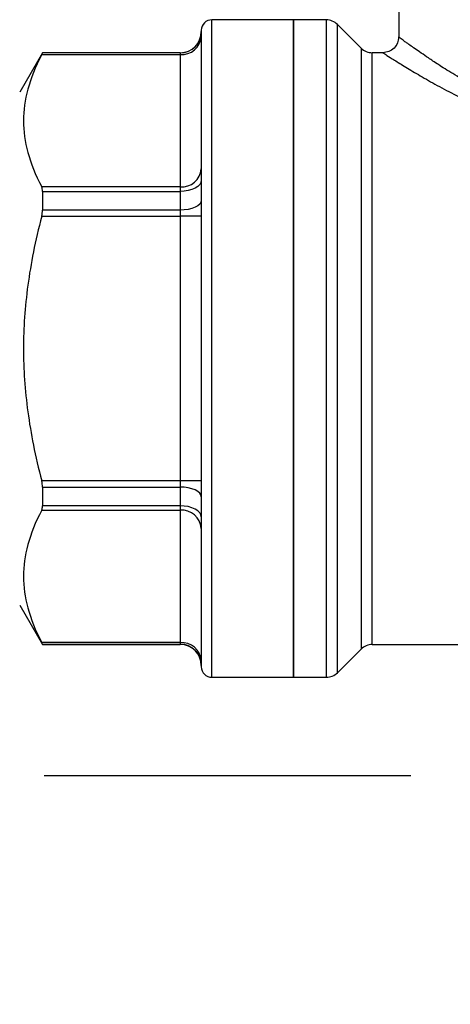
# Model space of a CAD drawing. Header units: inches. Extents: x 0.5 to 21.5, y 0.5 to 16.5.
# Tile 5 of 17: x 3.591 to 4.235, y 7.33 to 8.804. Entities that reach past the tile are written whole.
import ezdxf

# ---------------------------------------------------------------- set-up
doc = ezdxf.new("R2010")
doc.units = ezdxf.units.IN
doc.header["$LTSCALE"] = 2
doc.header["$MEASUREMENT"] = 0
doc.linetypes.add('SLD-Solid', pattern=[0])
doc.layers.add('DIMENSIONS', color=140, linetype='SLD-Solid', lineweight=25)
doc.styles.add('SLDTEXTSTYLE0', font='TXT', dxfattribs={"width": 0.7})
doc.dimstyles.new('SLDDIMSTYLE2', dxfattribs={"dimtxt": 0.169922, "dimasz": 0.26, "dimexe": 0, "dimexo": 0.0625, "dimgap": 0.04248, "dimtad": 0, "dimtih": 1, "dimtoh": 1, "dimrnd": 1e-09, "dimzin": 12, "dimdsep": 46, "dimtxsty": 'SLDTEXTSTYLE0', "dimsah": 1, "dimcen": 0.09, "dimadec": 0, "dimazin": 3, "dimtfac": 1, "dimtmove": 0, "dimatfit": 0, "dimfxl": 0, "dimfrac": 2, "dimtolj": 1, "dimtzin": 12, "dimarcsym": 0})
doc.dimstyles.new('SLDDIMSTYLE3', dxfattribs={"dimtxt": 0.169922, "dimasz": 0.26, "dimexe": 0, "dimexo": 0.0625, "dimgap": 0.04248, "dimtad": 0, "dimtih": 1, "dimtoh": 1, "dimrnd": 1e-09, "dimzin": 12, "dimdsep": 46, "dimtxsty": 'SLDTEXTSTYLE0', "dimsah": 1, "dimcen": 0.09, "dimadec": 0, "dimazin": 3, "dimtfac": 1, "dimtofl": 0, "dimtmove": 0, "dimatfit": 3, "dimfxl": 0, "dimfrac": 2, "dimtolj": 1, "dimtzin": 12, "dimarcsym": 0})

# ---------------------------------------------------------------- blocks, each defined once
blk = doc.blocks.new('_D_2')
at = {"layer": 'DIMENSIONS'}
for p, q in [((3.5669, 7.8393), (3.5669, 5.8128)), ((5.3386, 7.8393), (5.3386, 5.8128)), ((3.5669, 6.0628), (3.0669, 6.0628)), ((4.1705, 6.0628), (4.1135, 6.0628)), ((4.1135, 6.0628), (4.1135, 5.7928)), ((4.6755, 6.0628), (4.7325, 6.0628)), ((4.7325, 6.0628), (4.7325, 5.7928)), ((5.3386, 6.0628), (5.8386, 6.0628)), ((4.1135, 5.7928), (4.1705, 5.7928)), ((4.7325, 5.7928), (4.6755, 5.7928))]:
    blk.add_line(p, q, dxfattribs=at)
for points in [[(3.5669, 6.0628), (3.3069, 6.1028), (3.3069, 6.0228)], [(5.3386, 6.0628), (5.5986, 6.0228), (5.5986, 6.1028)]]:
    blk.add_solid(points, dxfattribs=at)
at = {"layer": 'DIMENSIONS', "char_height": 0.16667, "attachment_point": 1, "style": 'SLDTEXTSTYLE0'}
for s, insert in [('1.77', (4.1705, 6.3157)), ('45.0', (4.1705, 6.0076))]:
    blk.add_mtext(s, dxfattribs=dict(at, insert=insert))
blk = doc.blocks.new('_D_3')
at = {"layer": 'DIMENSIONS'}
for p, q in [((4.3442, 9.6612), (2.3899, 9.6612)), ((2.6399, 9.6612), (2.6399, 8.9573)), ((2.3875, 8.6492), (2.3304, 8.6492)), ((2.3304, 8.6492), (2.3304, 8.3791)), ((2.8924, 8.6492), (2.9494, 8.6492)), ((2.9494, 8.6492), (2.9494, 8.3791)), ((2.3304, 8.3791), (2.3875, 8.3791)), ((2.9494, 8.3791), (2.8924, 8.3791)), ((2.6399, 7.6716), (2.6399, 8.3411)), ((3.5069, 7.6716), (2.3899, 7.6716)), ((4.1756, 7.6716), (3.6269, 7.6716))]:
    blk.add_line(p, q, dxfattribs=at)
for points in [[(2.6399, 9.6612), (2.5999, 9.4012), (2.6799, 9.4012)], [(2.6399, 7.6716), (2.6799, 7.9316), (2.5999, 7.9316)]]:
    blk.add_solid(points, dxfattribs=at)
at = {"layer": 'DIMENSIONS', "char_height": 0.16667, "attachment_point": 1, "style": 'SLDTEXTSTYLE0'}
for s, insert in [('1.99', (2.3875, 8.9021)), ('50.5', (2.3875, 8.594))]:
    blk.add_mtext(s, dxfattribs=dict(at, insert=insert))

msp = doc.modelspace()

# ---------------------------------------------------------------- linework, layer by layer
for p, q in [((4.1575, 9.1834), (4.1575, 8.7779)), ((4, 8.8035), (3.8779, 8.8035)), ((3.8779, 7.8193), (3.8779, 8.8035)), ((4.0492, 8.8035), (4, 8.8035)), ((4, 8.8035), (4, 7.8193)), ((4, 7.8193), (4, 8.8035)), ((4.0492, 8.8035), (4.0492, 7.8193)), ((3.8622, 8.7878), (3.8622, 7.835)), ((4.1013, 8.7612), (4.066, 8.7966)), ((4.066, 7.8262), (4.066, 8.7966)), ((4.1013, 8.7612), (4.1013, 7.8615)), ((3.6246, 8.7543), (3.5905, 8.6952)), ((3.6234, 8.7514), (3.8307, 8.7514)), ((3.8307, 8.7543), (3.6246, 8.7543)), ((3.6246, 8.7543), (3.6246, 8.754)), ((3.8307, 8.754), (3.6246, 8.754)), ((3.8307, 8.7543), (3.8307, 8.754)), ((3.8307, 8.754), (3.8307, 8.7514)), ((3.8307, 8.7514), (3.8307, 8.5533)), ((4.1338, 8.7543), (4.118, 8.7543)), ((4.118, 7.8685), (4.118, 8.7543)), ((3.8307, 8.5533), (3.6234, 8.5533)), ((3.8307, 8.5533), (3.8307, 8.5467)), ((3.6246, 8.5467), (3.6246, 8.5187)), ((3.6246, 8.5467), (3.8307, 8.5467)), ((3.8307, 8.5467), (3.8307, 8.5187)), ((3.6234, 8.5095), (3.8307, 8.5095)), ((3.8307, 8.5187), (3.6246, 8.5187)), ((3.8307, 8.5187), (3.8307, 8.5095)), ((3.8622, 8.5095), (3.8307, 8.5095)), ((3.8307, 8.5095), (3.8307, 8.1133)), ((3.8307, 8.1133), (3.6234, 8.1133)), ((3.8307, 8.1133), (3.8307, 8.1041)), ((3.8622, 8.1133), (3.8307, 8.1133)), ((3.6246, 8.1041), (3.8307, 8.1041)), ((3.6246, 8.1041), (3.6246, 8.0761)), ((3.8307, 8.1041), (3.8307, 8.0761)), ((3.6234, 8.0695), (3.8307, 8.0695)), ((3.8307, 8.0761), (3.6246, 8.0761)), ((3.8307, 8.0761), (3.8307, 8.0695)), ((3.8307, 8.0695), (3.8307, 7.8714)), ((3.5905, 7.9275), (3.6246, 7.8685)), ((3.8307, 7.8714), (3.6234, 7.8714)), ((3.8307, 7.8714), (3.8307, 7.8688)), ((3.6246, 7.8688), (3.6246, 7.8685)), ((3.6246, 7.8688), (3.8307, 7.8688)), ((3.6246, 7.8685), (3.8307, 7.8685)), ((3.8307, 7.8688), (3.8307, 7.8685)), ((4.066, 7.8262), (4.1013, 7.8615)), ((4.118, 7.8685), (4.252, 7.8685)), ((3.8779, 7.8193), (4, 7.8193)), ((4, 7.8193), (4.0492, 7.8193))]:
    msp.add_line(p, q)
at = {"flags": 128}
for points in [[(3.8622, 8.5634), (3.8616, 8.5602), (3.8598, 8.557), (3.8569, 8.5541), (3.853, 8.5516), (3.8482, 8.5495), (3.8427, 8.548), (3.8368, 8.547), (3.8307, 8.5467)], [(3.8622, 8.5334), (3.8616, 8.5305), (3.8598, 8.5278), (3.8569, 8.5252), (3.853, 8.523), (3.8482, 8.5212), (3.8427, 8.5198), (3.8368, 8.519), (3.8307, 8.5187)], [(3.8622, 8.0893), (3.8616, 8.0922), (3.8598, 8.095), (3.8569, 8.0975), (3.853, 8.0998), (3.8482, 8.1016), (3.8427, 8.103), (3.8368, 8.1038), (3.8307, 8.1041)], [(3.8622, 8.0593), (3.8616, 8.0626), (3.8598, 8.0657), (3.8569, 8.0686), (3.853, 8.0711), (3.8482, 8.0732), (3.8427, 8.0748), (3.8368, 8.0757), (3.8307, 8.0761)]]:
    msp.add_lwpolyline(points, dxfattribs=at)
for centre, radius, start, end in [((3.8779, 8.7878), 0.0157, 90, 180), ((4.0492, 8.7799), 0.0236, 45, 90), ((3.8307, 8.7858), 0.0315, 270, 0), ((3.8307, 8.7855), 0.0315, 269.9809, 359.9808), ((3.8327, 8.7809), 0.0296, 266.1887, 355.5981), ((4.118, 8.7779), 0.0236, 225, 270), ((3.8327, 8.5828), 0.0296, 266.1887, 355.5981), ((3.8327, 8.0399), 0.0296, 4.4019, 93.8113), ((3.8327, 7.8418), 0.0296, 4.4019, 93.8113), ((3.8307, 7.8373), 0.0315, 0.0192, 90.0191), ((3.8307, 7.837), 0.0315, 0, 90), ((4.118, 7.8448), 0.0236, 90, 135), ((3.8779, 7.835), 0.0157, 180, 270), ((4.0492, 7.8429), 0.0236, 270, 315)]:
    msp.add_arc(centre, radius, start, end)
for points, knots in [([(4.1574, 8.7779), (4.1571, 8.7748), (4.1563, 8.7686), (4.1509, 8.7608), (4.1431, 8.7554), (4.1369, 8.7546), (4.1338, 8.7543)], [0, 0, 0, 0, 0.250112, 0.5, 0.749883, 1, 1, 1, 1]), ([(4.316, 8.6826), (4.3104, 8.685), (4.2972, 8.691), (4.2755, 8.7018), (4.2552, 8.7129), (4.2387, 8.7227), (4.2271, 8.7299), (4.2172, 8.7362), (4.2091, 8.7416), (4.1965, 8.7502), (4.1814, 8.7605), (4.1699, 8.7686), (4.164, 8.7729), (4.161, 8.7752), (4.159, 8.7767), (4.1577, 8.7777), (4.1575, 8.7778), (4.1575, 8.7779)], [0, 0, 0, 0, 0.060381, 0.144185, 0.251402, 0.312832, 0.368631, 0.418801, 0.46335, 0.502331, 0.6369, 0.764113, 0.813169, 0.861241, 0.908395, 0.954697, 1, 1, 1, 1]), ([(3.6234, 8.7514), (3.6138, 8.7329), (3.6071, 8.716), (3.5983, 8.6835), (3.5962, 8.6679), (3.5962, 8.6368), (3.5983, 8.6212), (3.6071, 8.5887), (3.6138, 8.5718), (3.6234, 8.5533)], [0, 0, 0, 0, 0.25, 0.25, 0.5, 0.5, 0.75, 0.75, 1, 1, 1, 1]), ([(4.1338, 8.7543), (4.1343, 8.7539), (4.1354, 8.7532), (4.1442, 8.7475), (4.1584, 8.7386), (4.1778, 8.7268), (4.2013, 8.7129), (4.2285, 8.6979), (4.2592, 8.6826), (4.2822, 8.673), (4.2938, 8.6682)], [0, 0, 0, 0, 0.1202, 0.241313, 0.365419, 0.494656, 0.621498, 0.746925, 0.872556, 1, 1, 1, 1]), ([(3.6234, 8.5095), (3.6138, 8.4725), (3.6071, 8.4387), (3.5983, 8.3737), (3.5962, 8.3425), (3.5962, 8.2802), (3.5983, 8.2491), (3.6071, 8.1841), (3.6138, 8.1503), (3.6234, 8.1133)], [0, 0, 0, 0, 0.25, 0.25, 0.5, 0.5, 0.75, 0.75, 1, 1, 1, 1]), ([(3.6234, 8.0695), (3.6138, 8.051), (3.6071, 8.0341), (3.5983, 8.0016), (3.5962, 7.986), (3.5962, 7.9548), (3.5983, 7.9393), (3.6071, 7.9068), (3.6138, 7.8899), (3.6234, 7.8714)], [0, 0, 0, 0, 0.25, 0.25, 0.5, 0.5, 0.75, 0.75, 1, 1, 1, 1])]:
    msp.add_open_spline(points, degree=3, knots=knots)
for points in [[(3.6234, 8.7514), (3.6242, 8.7529), (3.6246, 8.7539), (3.6246, 8.754)], [(3.6246, 8.5467), (3.6246, 8.5495), (3.6242, 8.5517), (3.6234, 8.5533)], [(3.6234, 8.5095), (3.6242, 8.5126), (3.6246, 8.5158), (3.6246, 8.5187)], [(3.6246, 8.1041), (3.6246, 8.107), (3.6242, 8.1102), (3.6234, 8.1133)], [(3.6234, 8.0695), (3.6242, 8.071), (3.6246, 8.0733), (3.6246, 8.0761)], [(3.6246, 7.8688), (3.6246, 7.8689), (3.6242, 7.8698), (3.6234, 7.8714)]]:
    msp.add_open_spline(points, degree=3)

# ---------------------------------------------------------------- dimensions: what is measured, and where the dimension line sits
at = {"layer": 'DIMENSIONS'}
dim = msp.add_linear_dim(base=(2.6399, 9.6612), p1=(4.2756, 7.6716), p2=(4.4442, 9.6612), angle=90, dimstyle='SLDDIMSTYLE3', dxfattribs=at)
dim.commit()
dim.dimension.update_dxf_attribs({"geometry": '_D_3', "text_midpoint": (2.6399, 8.6492), "dimtype": 160})
dim = msp.add_linear_dim(base=(3.5669, 6.0628), p1=(5.3386, 7.9393), p2=(3.5669, 7.9393), dimstyle='SLDDIMSTYLE2', dxfattribs=at)
dim.commit()
dim.dimension.update_dxf_attribs({"geometry": '_D_2', "text_midpoint": (4.423, 6.0628), "dimtype": 160})

doc.saveas('drawing.dxf')
